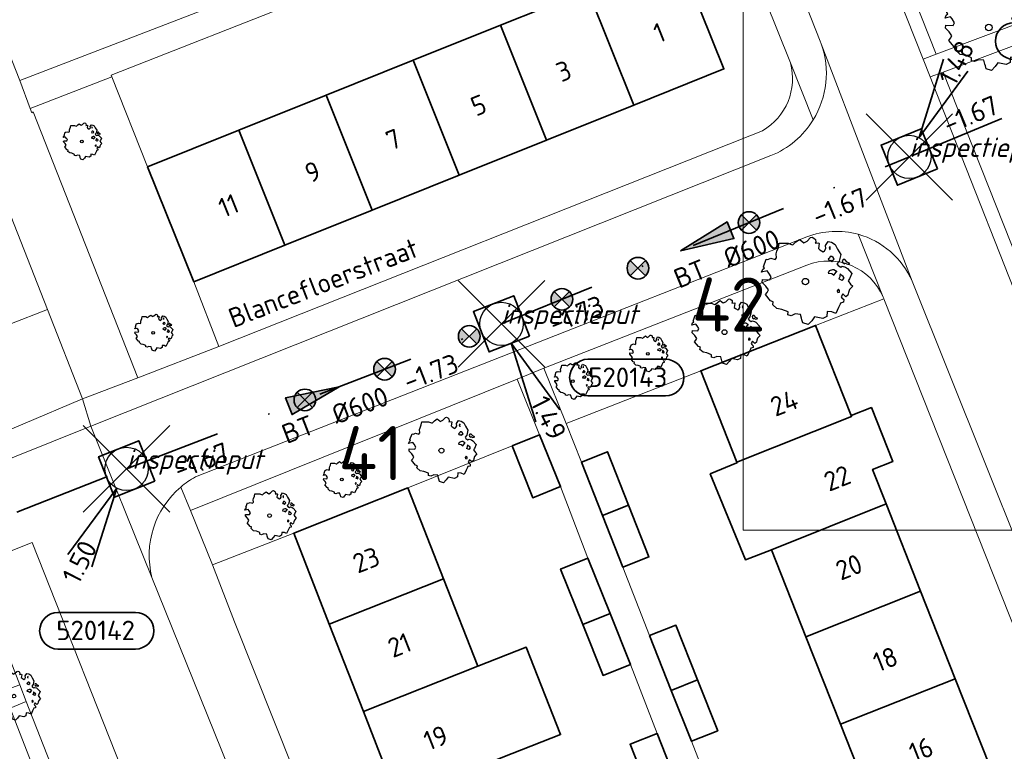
# Model space of a CAD drawing. Header units: metres. Extents: x 152391 to 157968, y 462336 to 467280.
# Tile 172 of 256: x 154638 to 154706, y 464529 to 464580. Entities that reach past the tile are written whole.
import ezdxf
from ezdxf.enums import TextEntityAlignment as Align

# ---------------------------------------------------------------- set-up
doc = ezdxf.new("R2010")
doc.units = ezdxf.units.M
doc.header["$LTSCALE"] = 0.75
doc.header["$PDMODE"] = 3
doc.header["$PDSIZE"] = 3
doc.linetypes.add('RI-VWA_BETON', pattern=[19, 9, -5, 0, -5])
doc.layers.get('0').update_dxf_attribs({"lineweight": 25})
doc.layers.get('defpoints').update_dxf_attribs({"lineweight": 25})
for name, color, linetype, lineweight in [('B-GV-GR-BOOM-S', 252, 'Continuous', 25), ('B-WE-GR-BEPLANTING_CULTUUR_HEESTERS-GV', 251, 'Continuous', 18), ('B-WE-GR-GROENVOORZIENING-GV', 251, 'Continuous', 18), ('B-WE-GR-HAAG-GV', 251, 'Continuous', 13), ('B-WE-OG-BEBOUWING-GV', 6, 'Continuous', 35), ('B-WE-OG-BEBOUWING-T18', 1, 'Continuous', 18), ('B-WE-OG-TERREIN_CULTUURSCHEIDING-GV', 251, 'Continuous', 18), ('B-WE-OG-TOPOGRAFIE-T18', 1, 'Continuous', 18), ('B-WE-VH-VERHARDING_BETONSTRAATSTEEN-GV', 251, 'Continuous', 18), ('B-WE-VH-VERHARDING_TEGEL-GV', 251, 'Continuous', 18), ('N-OI-RI-T50', 130, 'Continuous', 50), ('N-OI-RI-VWA_PUTNUMMER-S @ 0.75', 36, 'Continuous', 35), ('N-OI-RI-VWA_RIOOLPUT_INSPECTIEPUT-S', 36, 'Continuous', 35), ('N-OI-RI-VWA_STROOMRICHTING-S @ 0.75', 36, 'Continuous', 35), ('N-OI-RI-VWA_TRANSPORTLEIDING_BETON_600-G', 36, 'RI-VWA_BETON', 35)]:
    doc.layers.add(name, color=color, linetype=linetype, lineweight=lineweight)
doc.layers.add('inspectieput', color=7, linetype='Continuous', plot=False)
doc.layers.add('N-OI-RI-VRIJVERVAL_HULPSTUK-S', color=210, linetype='Continuous', lineweight=35, plot=False)
doc.layers.add('X-XX-AL-TEKENBLAD_HULPLIJN-G', color=7, linetype='Continuous', lineweight=18, plot=False)
doc.styles.add('NLCS-ISO', font='isocpeur.ttf')
doc.styles.add('NLCS-ISO-M750-T18', font='NLCS-ISO.ttf', dxfattribs={"height": 1.35})
doc.styles.add('NLCS-ISO-M750-T18_CURSIEF', font='NLCS-ISO.ttf', dxfattribs={"oblique": 15, "height": 1.35})
doc.styles.add('NLCS-ISO-M750-T50', font='NLCS-ISO.ttf', dxfattribs={"height": 3.75})

# ---------------------------------------------------------------- blocks, each defined once
blk = doc.blocks.new('*U85')
at = {"ltscale": 0.1}
blk.add_hatch(color=256, dxfattribs=at).paths.add_polyline_path([(-2.5, 0), (2.5, -0.833), (2.5, 0.833)])
at = {"ltscale": 0.1, "flags": 128}
blk.add_lwpolyline([(-2.5, 0), (2.5, -0.833), (2.5, 0.833)], close=True, dxfattribs=at)
at = {"ltscale": 0.1, "style": 'NLCS-ISO'}
for tag, p in [('BOBL', (-11.005, -3.24)), ('MAT', (-1, -3.74))]:
    blk.add_attdef(tag, text='', height=1.8, dxfattribs=at).set_placement(p, align=Align.BOTTOM_RIGHT)
for tag, p in [('BOBR', (10.059, -3.241)), ('DIA', (1, -3.74))]:
    blk.add_attdef(tag, text='', height=1.8, dxfattribs=at).set_placement(p, align=Align.BOTTOM_LEFT)
at = {"layer": 'defpoints', "ltscale": 0.1, "style": 'NLCS-ISO', "flags": 1}
blk.add_attdef('JVA', text='', height=1.8, dxfattribs=at).set_placement((0, -1), align=Align.TOP_CENTER)
blk = doc.blocks.new('B-SRI-PUT_VWA-SO')
at = {"flags": 128}
blk.add_lwpolyline([(-2, 2), (2, 2), (2, -2), (-2, -2)], close=True, dxfattribs=at)
at = {"lineweight": -3, "flags": 128}
blk.add_lwpolyline([(2, -2), (2, 2), (-2, 2), (-2, -2)], close=True, dxfattribs=at)
at = {"lineweight": -3}
blk.add_circle((0, 0), 2, dxfattribs=at)
blk = doc.blocks.new('*U197')
for q in [(-5.424, -7.899), (-3.196, -9.033)]:
    blk.add_line((-0.907, -1.782), q)
blk.add_lwpolyline([(-6.336, -16.63), (0.822, -16.63, 1), (0.822, -13.246), (-6.336, -13.246, 1)], format="xyb", close=True)
at = {"ltscale": 0.1, "style": 'NLCS-ISO'}
blk.add_attdef('PUTHGT', text='', height=1.8, rotation=63.01843, dxfattribs=at).set_placement((-5.405, -10.678), align=Align.MIDDLE_LEFT)
blk.add_attdef('PUTNR', text='', height=1.8, dxfattribs=at).set_placement((-2.86, -13.105), align=Align.MIDDLE_CENTER)
blk = doc.blocks.new('*U196')
for q in [(3.166, -9.044), (5.398, -7.917)]:
    blk.add_line((0.901, -1.785), q)
blk.add_lwpolyline([(15.139, -6.646), (7.981, -6.646, -1), (7.981, -3.262), (15.139, -3.262, -1)], format="xyb", close=True)
at = {"ltscale": 0.1, "style": 'NLCS-ISO'}
blk.add_attdef('PUTNR', text='', height=1.8, dxfattribs=at).set_placement((11.662, -3.122), align=Align.MIDDLE_CENTER)
blk.add_attdef('PUTHGT', text='', height=1.8, rotation=296.78994, dxfattribs=at).set_placement((3.422, -6.84), align=Align.MIDDLE_LEFT)
blk = doc.blocks.new('*U195')
for q in [(3.162, 9.045), (5.394, 7.919)]:
    blk.add_line((0.901, 1.786), q)
blk.add_lwpolyline([(16.81, 12.391), (9.652, 12.391, 1), (9.652, 9.007), (16.81, 9.007, 1)], format="xyb", close=True)
at = {"ltscale": 0.1, "style": 'NLCS-ISO'}
blk.add_attdef('PUTHGT', text='', height=1.8, rotation=63.23474, dxfattribs=at).set_placement((3.419, 6.841), align=Align.MIDDLE_LEFT)
blk.add_attdef('PUTNR', text='', height=1.8, dxfattribs=at).set_placement((13.333, 10.667), align=Align.MIDDLE_CENTER)
blk = doc.blocks.new('*U84')
at = {"ltscale": 0.1}
blk.add_hatch(color=256, dxfattribs=at).paths.add_polyline_path([(2.5, 0), (-2.5, -0.833), (-2.5, 0.833)])
at = {"ltscale": 0.1, "flags": 128}
blk.add_lwpolyline([(2.5, 0), (-2.5, -0.833), (-2.5, 0.833)], close=True, dxfattribs=at)
at = {"ltscale": 0.1, "style": 'NLCS-ISO'}
for tag, p in [('BOBL', (-9.218, -3.24)), ('MAT', (-1, -3.74))]:
    blk.add_attdef(tag, text='', height=1.8, dxfattribs=at).set_placement(p, align=Align.BOTTOM_RIGHT)
for tag, p in [('BOBR', (8.272, -3.242)), ('DIA', (1, -3.74))]:
    blk.add_attdef(tag, text='', height=1.8, dxfattribs=at).set_placement(p, align=Align.BOTTOM_LEFT)
at = {"layer": 'defpoints', "ltscale": 0.1, "style": 'NLCS-ISO', "flags": 1}
blk.add_attdef('JVA', text='', height=1.8, dxfattribs=at).set_placement((0, -1), align=Align.TOP_CENTER)
blk = doc.blocks.new('*U86')
at = {"ltscale": 0.1}
blk.add_hatch(color=256, dxfattribs=at).paths.add_polyline_path([(-2.5, 0), (2.5, -0.833), (2.5, 0.833)])
at = {"ltscale": 0.1, "flags": 128}
blk.add_lwpolyline([(-2.5, 0), (2.5, -0.833), (2.5, 0.833)], close=True, dxfattribs=at)
at = {"ltscale": 0.1, "style": 'NLCS-ISO'}
for tag, p in [('MAT', (-1, 0.5)), ('BOBL', (-23.993, 0))]:
    blk.add_attdef(tag, text='', height=1.8, dxfattribs=at).set_placement(p, align=Align.BOTTOM_RIGHT)
for tag, p in [('DIA', (1, 0.5)), ('BOBR', (23.047, -0.008))]:
    blk.add_attdef(tag, text='', height=1.8, dxfattribs=at).set_placement(p, align=Align.BOTTOM_LEFT)
at = {"layer": 'defpoints', "ltscale": 0.1, "style": 'NLCS-ISO', "flags": 1}
blk.add_attdef('JVA', text='', height=1.8, dxfattribs=at).set_placement((0, -1), align=Align.TOP_CENTER)
blk = doc.blocks.new('SRI-HULP')
h = blk.add_hatch(color=256)
h.dxf.hatch_style = 1
h.paths.add_polyline_path([(-0.707, 0.707, 0.198912), (-1, 0, 0.198912), (-0.707, -0.707), (0, 0)])
h = blk.add_hatch(color=256)
h.dxf.hatch_style = 1
h.paths.add_polyline_path([(1, 0, 0.198912), (0.707, 0.707), (0, 0), (0.707, -0.707, 0.198912)])
for p, q in [((-0.707, 0.707), (0.707, -0.707)), ((-0.707, -0.707), (0.707, 0.707))]:
    blk.add_line(p, q)
blk.add_circle((0, 0), 1)
blk = doc.blocks.new('ACMAP_ANN_TEMPLATE_type knoop')
at = {"layer": 'defpoints', "style": 'NLCS-ISO-M750-T18_CURSIEF', "oblique": 15}
blk.add_attdef('type_knoop', (0, 0), '', height=1.35, dxfattribs=at)
blk = doc.blocks.new('SGR-BOOM_21_30')
at = {"linetype": 'Continuous'}
for p, q in [((-1.051, 1.335), (-1.016, 1.499)), ((-1.016, 1.499), (-0.668, 1.499)), ((-0.668, 1.499), (-0.516, 1.433)), ((-0.516, 1.433), (-0.47, 1.45)), ((-0.47, 1.45), (-0.365, 1.548)), ((-0.365, 1.548), (-0.226, 1.647)), ((-0.226, 1.647), (-0.133, 1.581)), ((-0.133, 1.581), (-0.063, 1.515)), ((-0.063, 1.515), (0.065, 1.581)), ((0.065, 1.581), (0.205, 1.712)), ((0.205, 1.712), (0.263, 1.729)), ((0.263, 1.729), (0.333, 1.696)), ((0.333, 1.696), (0.391, 1.647)), ((0.402, 1.532), (0.379, 1.499)), ((0.379, 1.499), (0.53, 1.515)), ((0.391, 1.647), (0.402, 1.532)), ((0.542, 1.483), (0.507, 1.285)), ((0.53, 1.515), (0.542, 1.483)), ((0.786, 1.4), (0.891, 1.565)), ((0.798, 1.285), (0.786, 1.4)), ((0.891, 1.565), (1.019, 1.532)), ((0.972, 1.368), (0.926, 1.335)), ((0.961, 1.269), (0.972, 1.368)), ((1.019, 1.532), (1.158, 1.45)), ((1.158, 1.45), (1.251, 1.269)), ((-1.633, 0.579), (-1.528, 0.875)), ((-1.528, 0.875), (-1.458, 0.858)), ((-1.458, 0.858), (-1.342, 0.908)), ((-1.342, 0.908), (-1.179, 0.858)), ((-1.179, 0.858), (-1.121, 0.924)), ((-1.133, 1.088), (-1.109, 1.187)), ((-1.121, 0.924), (-1.133, 1.088)), ((-1.109, 1.187), (-1.051, 1.335)), ((0.507, 1.285), (0.565, 1.236)), ((0.565, 1.236), (0.693, 1.154)), ((0.693, 1.154), (0.751, 1.203)), ((0.751, 1.203), (0.798, 1.285)), ((0.937, 0.908), (0.891, 0.875)), ((0.891, 0.875), (0.926, 0.825)), ((0.926, 1.335), (0.949, 1.253)), ((0.926, 0.825), (0.984, 0.842)), ((0.972, 0.973), (0.937, 0.908)), ((0.949, 1.253), (0.961, 1.236)), ((1.03, 0.973), (0.972, 0.973)), ((0.984, 0.842), (1.03, 0.776)), ((1.077, 0.94), (1.03, 0.973)), ((1.03, 0.776), (1.077, 0.842)), ((1.124, 0.875), (1.077, 0.94)), ((1.077, 0.842), (1.124, 0.875)), ((1.321, 0.793), (1.228, 0.694)), ((1.228, 0.694), (1.275, 0.628)), ((1.251, 1.269), (1.379, 1.055)), ((1.379, 1.055), (1.321, 0.793)), ((1.472, 0.858), (1.438, 0.809)), ((1.438, 0.809), (1.461, 0.743)), ((1.461, 0.743), (1.531, 0.694)), ((1.542, 0.858), (1.472, 0.858)), ((1.531, 0.727), (1.635, 0.678)), ((1.531, 0.694), (1.542, 0.727)), ((1.624, 0.76), (1.542, 0.858)), ((1.728, 0.71), (1.624, 0.76)), ((1.635, 0.678), (1.728, 0.71)), ((-1.703, 0.365), (-1.656, 0.48)), ((-1.493, 0.415), (-1.703, 0.365)), ((-1.679, -0.029), (-1.668, 0.086)), ((-1.668, 0.086), (-1.389, 0.07)), ((-1.656, 0.48), (-1.598, 0.53)), ((-1.598, 0.53), (-1.633, 0.579)), ((-1.423, 0.333), (-1.493, 0.415)), ((-1.33, 0.185), (-1.423, 0.333)), ((-1.389, 0.07), (-1.33, 0.185)), ((0.926, 0.415), (0.891, 0.333)), ((0.891, 0.333), (1.03, 0.316)), ((1.054, 0.464), (0.926, 0.415)), ((1.03, 0.316), (1.112, 0.251)), ((1.112, 0.464), (1.054, 0.464)), ((1.217, 0.398), (1.112, 0.464)), ((1.112, 0.251), (1.205, 0.365)), ((1.205, 0.365), (1.24, 0.415)), ((1.275, 0.628), (1.379, 0.563)), ((1.344, 0.185), (1.31, 0.103)), ((1.434, 0.049), (1.31, 0.103)), ((1.356, 0.3), (1.344, 0.234)), ((1.344, 0.234), (1.344, 0.185)), ((1.426, 0.234), (1.356, 0.3)), ((1.379, 0.563), (1.438, 0.595)), ((1.472, 0.201), (1.426, 0.234)), ((1.434, 0.049), (1.507, 0.136)), ((1.438, 0.595), (1.565, 0.563)), ((1.507, 0.136), (1.472, 0.201)), ((1.565, 0.563), (1.635, 0.513)), ((1.635, 0.513), (1.81, 0.316)), ((1.717, 0.103), (1.67, 0.037)), ((1.67, 0.037), (1.763, -0.094)), ((1.81, 0.316), (1.717, 0.103)), ((-1.54, -0.177), (-1.679, -0.029)), ((-1.551, -0.505), (-1.493, -0.423)), ((-1.354, -0.752), (-1.551, -0.505)), ((-1.435, -0.324), (-1.54, -0.177)), ((-1.493, -0.423), (-1.435, -0.324)), ((1.286, -0.292), (1.24, -0.357)), ((1.24, -0.357), (1.251, -0.423)), ((1.263, -0.423), (1.333, -0.407)), ((1.333, -0.341), (1.286, -0.292)), ((1.333, -0.407), (1.333, -0.341)), ((1.461, -0.472), (1.391, -0.587)), ((1.391, -0.587), (1.426, -0.637)), ((1.426, -0.637), (1.496, -0.702)), ((1.577, -0.587), (1.461, -0.472)), ((1.658, -0.522), (1.577, -0.587)), ((1.682, -0.423), (1.658, -0.522)), ((1.717, -0.308), (1.682, -0.423)), ((1.845, -0.177), (1.717, -0.308)), ((1.763, -0.094), (1.845, -0.177)), ((-1.249, -0.784), (-1.354, -0.752)), ((-1.272, -0.899), (-1.249, -0.784)), ((-1.109, -1.047), (-1.272, -0.899)), ((-0.912, -1.08), (-1.109, -1.047)), ((-0.668, -1.179), (-0.912, -1.08)), ((-0.679, -1.294), (-0.668, -1.179)), ((-0.551, -1.326), (-0.679, -1.294)), ((-0.4, -1.261), (-0.551, -1.326)), ((-0.191, -1.277), (-0.4, -1.261)), ((-0.156, -1.425), (-0.191, -1.277)), ((0.833, -1.359), (0.682, -1.441)), ((0.844, -1.162), (0.833, -1.359)), ((1.03, -1.179), (0.844, -1.162)), ((1.182, -1.244), (1.03, -1.179)), ((1.286, -1.014), (1.182, -1.244)), ((1.356, -0.883), (1.286, -1.014)), ((1.368, -0.834), (1.356, -0.883)), ((1.484, -0.801), (1.368, -0.834)), ((1.496, -0.702), (1.484, -0.801)), ((-0.133, -1.491), (-0.156, -1.425)), ((-0.098, -1.606), (-0.133, -1.491)), ((0.112, -1.671), (-0.098, -1.606)), ((0.251, -1.524), (0.112, -1.671)), ((0.356, -1.376), (0.251, -1.524)), ((0.682, -1.441), (0.356, -1.376))]:
    blk.add_line(p, q, dxfattribs=at)
blk.add_circle((0, 0), 0.126, dxfattribs=at)
blk = doc.blocks.new('SGR-BOOM_31_50')
at = {"linetype": 'Continuous'}
for p, q in [((-0.626, 1.933), (-0.487, 2.064)), ((-0.487, 2.064), (-0.301, 2.196)), ((-0.301, 2.196), (-0.177, 2.108)), ((-0.177, 2.108), (-0.084, 2.02)), ((-0.084, 2.02), (0.087, 2.108)), ((0.087, 2.108), (0.273, 2.283)), ((0.273, 2.283), (0.351, 2.305)), ((0.351, 2.305), (0.444, 2.261)), ((0.444, 2.261), (0.521, 2.196)), ((0.521, 2.196), (0.537, 2.042)), ((1.048, 1.867), (1.188, 2.086)), ((1.188, 2.086), (1.358, 2.042)), ((-1.51, 1.451), (-1.479, 1.582)), ((-1.495, 1.232), (-1.51, 1.451)), ((-1.479, 1.582), (-1.402, 1.78)), ((-1.402, 1.78), (-1.355, 1.999)), ((-1.355, 1.999), (-0.89, 1.999)), ((-0.89, 1.999), (-0.688, 1.911)), ((-0.688, 1.911), (-0.626, 1.933)), ((0.537, 2.042), (0.506, 1.999)), ((0.506, 1.999), (0.707, 2.02)), ((0.723, 1.977), (0.676, 1.714)), ((0.676, 1.714), (0.754, 1.648)), ((0.707, 2.02), (0.723, 1.977)), ((0.754, 1.648), (0.924, 1.539)), ((0.924, 1.539), (1.002, 1.604)), ((1.002, 1.604), (1.064, 1.714)), ((1.064, 1.714), (1.048, 1.867)), ((1.296, 1.823), (1.234, 1.78)), ((1.234, 1.78), (1.265, 1.67)), ((1.265, 1.67), (1.281, 1.648)), ((1.281, 1.692), (1.296, 1.823)), ((1.358, 2.042), (1.545, 1.933)), ((1.545, 1.933), (1.669, 1.692)), ((1.669, 1.692), (1.839, 1.407)), ((1.839, 1.407), (1.762, 1.057)), ((-2.208, 0.641), (-2.131, 0.706)), ((-2.177, 0.772), (-2.038, 1.166)), ((-2.131, 0.706), (-2.177, 0.772)), ((-2.038, 1.166), (-1.944, 1.144)), ((-1.944, 1.144), (-1.789, 1.21)), ((-1.789, 1.21), (-1.572, 1.144)), ((-1.572, 1.144), (-1.495, 1.232)), ((1.25, 1.21), (1.188, 1.166)), ((1.188, 1.166), (1.234, 1.101)), ((1.234, 1.101), (1.312, 1.122)), ((1.296, 1.298), (1.25, 1.21)), ((1.374, 1.298), (1.296, 1.298)), ((1.312, 1.122), (1.374, 1.035)), ((1.436, 1.254), (1.374, 1.298)), ((1.374, 1.035), (1.436, 1.122)), ((1.498, 1.166), (1.436, 1.254)), ((1.436, 1.122), (1.498, 1.166)), ((1.762, 1.057), (1.638, 0.925)), ((1.638, 0.925), (1.7, 0.838)), ((1.7, 0.838), (1.839, 0.75)), ((1.839, 0.75), (1.917, 0.794)), ((1.963, 1.144), (1.917, 1.079)), ((1.917, 1.079), (1.948, 0.991)), ((1.917, 0.794), (2.087, 0.75)), ((1.948, 0.991), (2.041, 0.925)), ((2.056, 1.144), (1.963, 1.144)), ((2.041, 0.969), (2.18, 0.903)), ((2.041, 0.925), (2.056, 0.969)), ((2.165, 1.013), (2.056, 1.144)), ((2.087, 0.75), (2.18, 0.684)), ((2.304, 0.947), (2.165, 1.013)), ((2.18, 0.903), (2.304, 0.947)), ((2.18, 0.684), (2.413, 0.422)), ((-2.27, 0.487), (-2.208, 0.641)), ((-1.991, 0.553), (-2.27, 0.487)), ((-2.239, -0.038), (-2.224, 0.115)), ((-2.224, 0.115), (-1.851, 0.093)), ((-1.898, 0.444), (-1.991, 0.553)), ((-1.774, 0.246), (-1.898, 0.444)), ((-1.851, 0.093), (-1.774, 0.246)), ((1.234, 0.553), (1.188, 0.444)), ((1.188, 0.444), (1.374, 0.422)), ((1.405, 0.619), (1.234, 0.553)), ((1.374, 0.422), (1.483, 0.334)), ((1.483, 0.619), (1.405, 0.619)), ((1.622, 0.531), (1.483, 0.619)), ((1.483, 0.334), (1.607, 0.487)), ((1.607, 0.487), (1.653, 0.553)), ((1.793, 0.246), (1.746, 0.137)), ((1.911, 0.065), (1.746, 0.137)), ((1.808, 0.4), (1.793, 0.312)), ((1.793, 0.312), (1.793, 0.246)), ((1.901, 0.312), (1.808, 0.4)), ((1.963, 0.268), (1.901, 0.312)), ((1.911, 0.065), (2.01, 0.181)), ((2.01, 0.181), (1.963, 0.268)), ((2.289, 0.137), (2.227, 0.049)), ((2.227, 0.049), (2.351, -0.126)), ((2.413, 0.422), (2.289, 0.137)), ((-2.053, -0.235), (-2.239, -0.038)), ((-2.069, -0.673), (-1.991, -0.564)), ((-1.805, -1.002), (-2.069, -0.673)), ((-1.913, -0.433), (-2.053, -0.235)), ((-1.991, -0.564), (-1.913, -0.433)), ((1.715, -0.389), (1.653, -0.476)), ((1.653, -0.476), (1.669, -0.564)), ((1.684, -0.564), (1.777, -0.542)), ((1.777, -0.454), (1.715, -0.389)), ((1.777, -0.542), (1.777, -0.454)), ((1.948, -0.63), (1.855, -0.783)), ((2.103, -0.783), (1.948, -0.63)), ((2.242, -0.564), (2.211, -0.695)), ((2.289, -0.411), (2.242, -0.564)), ((2.459, -0.235), (2.289, -0.411)), ((2.351, -0.126), (2.459, -0.235)), ((-1.665, -1.046), (-1.805, -1.002)), ((-1.696, -1.199), (-1.665, -1.046)), ((-1.479, -1.396), (-1.696, -1.199)), ((1.715, -1.352), (1.576, -1.659)), ((1.808, -1.177), (1.715, -1.352)), ((1.824, -1.112), (1.808, -1.177)), ((1.979, -1.068), (1.824, -1.112)), ((1.855, -0.783), (1.901, -0.849)), ((1.901, -0.849), (1.994, -0.936)), ((1.994, -0.936), (1.979, -1.068)), ((2.211, -0.695), (2.103, -0.783)), ((-1.216, -1.44), (-1.479, -1.396)), ((-0.89, -1.571), (-1.216, -1.44)), ((-0.906, -1.725), (-0.89, -1.571)), ((-0.735, -1.769), (-0.906, -1.725)), ((-0.533, -1.681), (-0.735, -1.769)), ((-0.254, -1.703), (-0.533, -1.681)), ((-0.208, -1.9), (-0.254, -1.703)), ((-0.177, -1.988), (-0.208, -1.9)), ((-0.13, -2.141), (-0.177, -1.988)), ((0.335, -2.031), (0.149, -2.229)), ((0.475, -1.834), (0.335, -2.031)), ((0.909, -1.922), (0.475, -1.834)), ((1.11, -1.812), (0.909, -1.922)), ((1.126, -1.55), (1.11, -1.812)), ((1.374, -1.571), (1.126, -1.55)), ((1.576, -1.659), (1.374, -1.571)), ((0.149, -2.229), (-0.13, -2.141))]:
    blk.add_line(p, q, dxfattribs=at)
blk.add_circle((0, 0), 0.169, dxfattribs=at)
blk = doc.blocks.new('SGR-BOOM_50_100')
at = {"linetype": 'Continuous'}
for p, q in [((-0.835, 2.577), (-0.649, 2.752)), ((-0.649, 2.752), (-0.401, 2.928)), ((-0.401, 2.928), (-0.236, 2.811)), ((-0.236, 2.811), (-0.112, 2.694)), ((-0.112, 2.694), (0.116, 2.811)), ((0.116, 2.811), (0.364, 3.044)), ((0.364, 3.044), (0.467, 3.074)), ((0.467, 3.074), (0.591, 3.015)), ((0.591, 3.015), (0.695, 2.928)), ((0.695, 2.928), (0.715, 2.723)), ((1.398, 2.49), (1.584, 2.782)), ((1.584, 2.782), (1.811, 2.723)), ((-2.014, 1.935), (-1.972, 2.11)), ((-1.972, 2.11), (-1.869, 2.373)), ((-1.869, 2.373), (-1.807, 2.665)), ((-1.807, 2.665), (-1.187, 2.665)), ((-1.187, 2.665), (-0.918, 2.548)), ((-0.918, 2.548), (-0.835, 2.577)), ((0.715, 2.723), (0.674, 2.665)), ((0.674, 2.665), (0.943, 2.694)), ((0.964, 2.636), (0.902, 2.285)), ((0.902, 2.285), (1.005, 2.198)), ((0.943, 2.694), (0.964, 2.636)), ((1.005, 2.198), (1.232, 2.052)), ((1.232, 2.052), (1.336, 2.139)), ((1.336, 2.139), (1.418, 2.285)), ((1.418, 2.285), (1.398, 2.49)), ((1.729, 2.431), (1.646, 2.373)), ((1.646, 2.373), (1.687, 2.227)), ((1.687, 2.227), (1.708, 2.198)), ((1.708, 2.256), (1.729, 2.431)), ((1.811, 2.723), (2.059, 2.577)), ((2.059, 2.577), (2.225, 2.256)), ((2.225, 2.256), (2.452, 1.876)), ((-2.903, 1.029), (-2.717, 1.555)), ((-2.717, 1.555), (-2.593, 1.526)), ((-2.593, 1.526), (-2.386, 1.613)), ((-2.386, 1.613), (-2.096, 1.526)), ((-2.096, 1.526), (-1.993, 1.643)), ((-1.993, 1.643), (-2.014, 1.935)), ((1.667, 1.613), (1.584, 1.555)), ((1.584, 1.555), (1.646, 1.467)), ((1.646, 1.467), (1.749, 1.497)), ((1.729, 1.73), (1.667, 1.613)), ((1.832, 1.73), (1.729, 1.73)), ((1.749, 1.497), (1.832, 1.38)), ((1.915, 1.672), (1.832, 1.73)), ((1.832, 1.38), (1.915, 1.497)), ((1.997, 1.555), (1.915, 1.672)), ((1.915, 1.497), (1.997, 1.555)), ((2.349, 1.409), (2.183, 1.234)), ((2.452, 1.876), (2.349, 1.409)), ((2.618, 1.526), (2.556, 1.438)), ((2.556, 1.438), (2.597, 1.321)), ((2.742, 1.526), (2.618, 1.526)), ((2.886, 1.351), (2.742, 1.526)), ((-3.027, 0.65), (-2.944, 0.854)), ((-2.655, 0.737), (-3.027, 0.65)), ((-2.944, 0.854), (-2.841, 0.942)), ((-2.841, 0.942), (-2.903, 1.029)), ((-2.531, 0.591), (-2.655, 0.737)), ((1.646, 0.737), (1.584, 0.591)), ((1.873, 0.825), (1.646, 0.737)), ((1.977, 0.825), (1.873, 0.825)), ((2.163, 0.708), (1.977, 0.825)), ((2.142, 0.65), (2.204, 0.737)), ((2.183, 1.234), (2.266, 1.117)), ((2.266, 1.117), (2.452, 1)), ((2.452, 1), (2.556, 1.059)), ((2.556, 1.059), (2.783, 1)), ((2.597, 1.321), (2.721, 1.234)), ((2.721, 1.292), (2.907, 1.205)), ((2.721, 1.234), (2.742, 1.292)), ((2.783, 1), (2.907, 0.913)), ((3.072, 1.263), (2.886, 1.351)), ((2.907, 1.205), (3.072, 1.263)), ((2.907, 0.913), (3.217, 0.562)), ((-2.985, -0.051), (-2.965, 0.153)), ((-2.965, 0.153), (-2.469, 0.124)), ((-2.365, 0.329), (-2.531, 0.591)), ((-2.469, 0.124), (-2.365, 0.329)), ((1.584, 0.591), (1.832, 0.562)), ((1.832, 0.562), (1.977, 0.445)), ((1.977, 0.445), (2.142, 0.65)), ((2.39, 0.329), (2.328, 0.183)), ((2.549, 0.087), (2.328, 0.183)), ((2.411, 0.533), (2.39, 0.416)), ((2.39, 0.416), (2.39, 0.329)), ((2.535, 0.416), (2.411, 0.533)), ((2.618, 0.358), (2.535, 0.416)), ((2.549, 0.087), (2.68, 0.241)), ((2.68, 0.241), (2.618, 0.358)), ((3.052, 0.183), (2.969, 0.066)), ((2.969, 0.066), (3.135, -0.168)), ((3.217, 0.562), (3.052, 0.183)), ((-2.737, -0.314), (-2.985, -0.051)), ((-2.551, -0.577), (-2.737, -0.314)), ((-2.655, -0.752), (-2.551, -0.577)), ((2.287, -0.518), (2.204, -0.635)), ((2.204, -0.635), (2.225, -0.752)), ((2.37, -0.606), (2.287, -0.518)), ((2.37, -0.723), (2.37, -0.606)), ((3.052, -0.548), (2.99, -0.752)), ((3.279, -0.314), (3.052, -0.548)), ((3.135, -0.168), (3.279, -0.314)), ((-2.758, -0.898), (-2.655, -0.752)), ((-2.407, -1.336), (-2.758, -0.898)), ((-2.22, -1.394), (-2.407, -1.336)), ((2.245, -0.752), (2.37, -0.723)), ((2.597, -0.84), (2.473, -1.044)), ((2.473, -1.044), (2.535, -1.132)), ((2.535, -1.132), (2.659, -1.248)), ((2.804, -1.044), (2.597, -0.84)), ((2.659, -1.248), (2.638, -1.424)), ((2.948, -0.927), (2.804, -1.044)), ((2.99, -0.752), (2.948, -0.927)), ((-2.262, -1.599), (-2.22, -1.394)), ((-1.972, -1.862), (-2.262, -1.599)), ((-1.621, -1.92), (-1.972, -1.862)), ((-1.187, -2.095), (-1.621, -1.92)), ((2.287, -1.803), (2.101, -2.212)), ((2.411, -1.57), (2.287, -1.803)), ((2.432, -1.482), (2.411, -1.57)), ((2.638, -1.424), (2.432, -1.482)), ((-1.207, -2.3), (-1.187, -2.095)), ((-0.98, -2.358), (-1.207, -2.3)), ((-0.711, -2.241), (-0.98, -2.358)), ((-0.339, -2.271), (-0.711, -2.241)), ((-0.277, -2.533), (-0.339, -2.271)), ((-0.236, -2.65), (-0.277, -2.533)), ((-0.174, -2.855), (-0.236, -2.65)), ((0.447, -2.709), (0.199, -2.971)), ((0.633, -2.446), (0.447, -2.709)), ((1.212, -2.563), (0.633, -2.446)), ((1.48, -2.417), (1.212, -2.563)), ((1.501, -2.066), (1.48, -2.417)), ((1.832, -2.095), (1.501, -2.066)), ((2.101, -2.212), (1.832, -2.095)), ((0.199, -2.971), (-0.174, -2.855))]:
    blk.add_line(p, q, dxfattribs=at)
blk.add_circle((0, 0), 0.225, dxfattribs=at)
blk = doc.blocks.new('SGR-BOOM_0_20')
at = {"linetype": 'Continuous'}
for p, q in [((-0.884, 0.644), (-0.841, 0.693)), ((-0.85, 0.816), (-0.832, 0.89)), ((-0.841, 0.693), (-0.85, 0.816)), ((-0.832, 0.89), (-0.788, 1.001)), ((-0.788, 1.001), (-0.762, 1.124)), ((-0.762, 1.124), (-0.501, 1.124)), ((-0.501, 1.124), (-0.387, 1.075)), ((-0.387, 1.075), (-0.352, 1.087)), ((-0.352, 1.087), (-0.274, 1.161)), ((-0.274, 1.161), (-0.169, 1.235)), ((-0.169, 1.235), (-0.099, 1.186)), ((-0.099, 1.186), (-0.047, 1.137)), ((-0.047, 1.137), (0.049, 1.186)), ((0.049, 1.186), (0.154, 1.284)), ((0.154, 1.284), (0.197, 1.297)), ((0.197, 1.297), (0.25, 1.272)), ((0.25, 1.272), (0.293, 1.235)), ((0.302, 1.149), (0.284, 1.124)), ((0.284, 1.124), (0.398, 1.137)), ((0.293, 1.235), (0.302, 1.149)), ((0.407, 1.112), (0.38, 0.964)), ((0.38, 0.964), (0.424, 0.927)), ((0.398, 1.137), (0.407, 1.112)), ((0.424, 0.927), (0.52, 0.865)), ((0.52, 0.865), (0.564, 0.902)), ((0.564, 0.902), (0.598, 0.964)), ((0.59, 1.05), (0.668, 1.173)), ((0.598, 0.964), (0.59, 1.05)), ((0.668, 1.173), (0.764, 1.149)), ((0.729, 1.026), (0.694, 1.001)), ((0.694, 1.001), (0.712, 0.939)), ((0.729, 0.73), (0.703, 0.681)), ((0.712, 0.939), (0.721, 0.927)), ((0.721, 0.952), (0.729, 1.026)), ((0.773, 0.73), (0.729, 0.73)), ((0.764, 1.149), (0.869, 1.087)), ((0.808, 0.705), (0.773, 0.73)), ((0.843, 0.656), (0.808, 0.705)), ((0.869, 1.087), (0.939, 0.952)), ((0.939, 0.952), (1.035, 0.792)), ((1.035, 0.792), (0.991, 0.594)), ((-1.277, 0.274), (-1.242, 0.36)), ((-1.12, 0.311), (-1.277, 0.274)), ((-1.259, -0.022), (-1.251, 0.065)), ((-1.251, 0.065), (-1.041, 0.052)), ((-1.242, 0.36), (-1.198, 0.397)), ((-1.225, 0.434), (-1.146, 0.656)), ((-1.198, 0.397), (-1.225, 0.434)), ((-1.146, 0.656), (-1.094, 0.644)), ((-1.068, 0.249), (-1.12, 0.311)), ((-1.094, 0.644), (-1.007, 0.681)), ((-0.998, 0.139), (-1.068, 0.249)), ((-1.041, 0.052), (-0.998, 0.139)), ((-1.007, 0.681), (-0.884, 0.644)), ((0.703, 0.681), (0.668, 0.656)), ((0.668, 0.656), (0.694, 0.619)), ((0.694, 0.311), (0.668, 0.249)), ((0.668, 0.249), (0.773, 0.237)), ((0.694, 0.619), (0.738, 0.631)), ((0.79, 0.348), (0.694, 0.311)), ((0.738, 0.631), (0.773, 0.582)), ((0.773, 0.582), (0.808, 0.631)), ((0.773, 0.237), (0.834, 0.188)), ((0.834, 0.348), (0.79, 0.348)), ((0.808, 0.631), (0.843, 0.656)), ((0.912, 0.299), (0.834, 0.348)), ((0.834, 0.188), (0.904, 0.274)), ((0.904, 0.274), (0.93, 0.311)), ((0.991, 0.594), (0.921, 0.521)), ((0.921, 0.521), (0.956, 0.471)), ((0.956, 0.471), (1.035, 0.422)), ((1.008, 0.139), (0.982, 0.077)), ((1.075, 0.037), (0.982, 0.077)), ((1.017, 0.225), (1.008, 0.176)), ((1.008, 0.176), (1.008, 0.139)), ((1.069, 0.176), (1.017, 0.225)), ((1.035, 0.422), (1.078, 0.447)), ((1.104, 0.151), (1.069, 0.176)), ((1.075, 0.037), (1.13, 0.102)), ((1.104, 0.644), (1.078, 0.607)), ((1.078, 0.607), (1.096, 0.557)), ((1.078, 0.447), (1.174, 0.422)), ((1.096, 0.557), (1.148, 0.521)), ((1.157, 0.644), (1.104, 0.644)), ((1.13, 0.102), (1.104, 0.151)), ((1.148, 0.545), (1.226, 0.508)), ((1.148, 0.521), (1.157, 0.545)), ((1.218, 0.57), (1.157, 0.644)), ((1.174, 0.422), (1.226, 0.385)), ((1.296, 0.533), (1.218, 0.57)), ((1.226, 0.508), (1.296, 0.533)), ((1.226, 0.385), (1.357, 0.237)), ((1.287, 0.077), (1.253, 0.028)), ((1.253, 0.028), (1.322, -0.071)), ((1.357, 0.237), (1.287, 0.077)), ((-1.155, -0.132), (-1.259, -0.022)), ((-1.164, -0.379), (-1.12, -0.317)), ((-1.015, -0.564), (-1.164, -0.379)), ((-1.076, -0.243), (-1.155, -0.132)), ((-1.12, -0.317), (-1.076, -0.243)), ((-0.937, -0.588), (-1.015, -0.564)), ((-0.954, -0.675), (-0.937, -0.588)), ((-0.832, -0.785), (-0.954, -0.675)), ((0.965, -0.219), (0.93, -0.268)), ((0.93, -0.268), (0.939, -0.317)), ((0.947, -0.317), (1, -0.305)), ((1, -0.256), (0.965, -0.219)), ((1.017, -0.662), (0.965, -0.761)), ((1, -0.305), (1, -0.256)), ((1.026, -0.625), (1.017, -0.662)), ((1.113, -0.601), (1.026, -0.625)), ((1.096, -0.354), (1.043, -0.44)), ((1.043, -0.44), (1.069, -0.477)), ((1.069, -0.477), (1.122, -0.527)), ((1.183, -0.44), (1.096, -0.354)), ((1.122, -0.527), (1.113, -0.601)), ((1.244, -0.391), (1.183, -0.44)), ((1.261, -0.317), (1.244, -0.391)), ((1.287, -0.231), (1.261, -0.317)), ((1.383, -0.132), (1.287, -0.231)), ((1.322, -0.071), (1.383, -0.132)), ((-0.684, -0.81), (-0.832, -0.785)), ((-0.501, -0.884), (-0.684, -0.81)), ((-0.509, -0.97), (-0.501, -0.884)), ((-0.413, -0.995), (-0.509, -0.97)), ((-0.3, -0.946), (-0.413, -0.995)), ((-0.143, -0.958), (-0.3, -0.946)), ((-0.117, -1.069), (-0.143, -0.958)), ((-0.099, -1.118), (-0.117, -1.069)), ((-0.073, -1.204), (-0.099, -1.118)), ((0.084, -1.254), (-0.073, -1.204)), ((0.188, -1.143), (0.084, -1.254)), ((0.267, -1.032), (0.188, -1.143)), ((0.511, -1.081), (0.267, -1.032)), ((0.625, -1.019), (0.511, -1.081)), ((0.633, -0.872), (0.625, -1.019)), ((0.773, -0.884), (0.633, -0.872)), ((0.886, -0.933), (0.773, -0.884)), ((0.965, -0.761), (0.886, -0.933))]:
    blk.add_line(p, q, dxfattribs=at)
blk.add_circle((0, 0), 0.0948, dxfattribs=at)

msp = doc.modelspace()

# ---------------------------------------------------------------- linework, layer by layer
at = {"layer": 'B-WE-GR-BEPLANTING_CULTUUR_HEESTERS-GV'}
for points in [[(154644.677, 464575.791), (154639.025, 464573.581), (154639.129, 464573.294), (154639.22, 464573.351), (154646.482, 464554.945), (154652.084, 464557.103), (154650.351, 464561.586), (154647.156, 464569.543)], [(154674.298, 464551), (154672.747, 464554.856), (154650.114, 464545.757), (154651.657, 464541.991), (154657.273, 464544.177), (154665.167, 464547.311), (154672.403, 464550.239)]]:
    msp.add_lwpolyline(points, close=True, dxfattribs=at)
for points in [[(154692.796, 464562.742), (154674.595, 464555.599), (154676.135, 464551.766), (154685.455, 464555.427)], [(154685.455, 464555.427), (154693.413, 464558.572), (154698.139, 464560.404), (154698.126, 464560.434), (154698.088, 464560.528)]]:
    msp.add_lwpolyline(points, dxfattribs=at)
msp.add_lwpolyline([(154698.088, 464560.528, 0.405852), (154692.796, 464562.742)], format="xyb", dxfattribs=at)
at = {"layer": 'B-WE-GR-GROENVOORZIENING-GV'}
for points in [[(154685.972, 464614.553), (154686.07, 464614.305), (154700.847, 464577.001), (154701.752, 464577.342), (154685.81, 464617.599)], [(154709.592, 464557.594), (154702.24, 464576.109), (154701.334, 464575.77), (154702.812, 464572.029), (154707.832, 464559.324)]]:
    msp.add_lwpolyline(points, dxfattribs=at)
msp.add_lwpolyline([(154637.163, 464533.256), (154637.629, 464532.064), (154638.754, 464532.516), (154638.296, 464533.688)], close=True, dxfattribs=at)
at = {"layer": 'B-WE-GR-HAAG-GV'}
for points in [[(154700.847, 464577.001), (154701.752, 464577.342), (154685.81, 464617.599)], [(154685.972, 464614.553), (154686.07, 464614.305), (154700.847, 464577.001)], [(154709.592, 464557.594), (154702.24, 464576.109), (154701.334, 464575.77)], [(154701.334, 464575.77), (154702.812, 464572.029), (154707.832, 464559.324)]]:
    msp.add_lwpolyline(points, dxfattribs=at)
at = {"layer": 'B-WE-OG-BEBOUWING-GV'}
for points in [[(154677.627, 464581.78), (154680.822, 464573.823), (154687.061, 464576.328), (154683.865, 464584.285)], [(154680.822, 464573.823), (154677.627, 464581.78), (154671.58, 464579.351), (154674.769, 464571.392)], [(154665.539, 464576.925), (154668.724, 464568.964), (154674.769, 464571.392), (154671.58, 464579.351)], [(154659.513, 464574.505), (154662.699, 464566.545), (154668.724, 464568.964), (154665.539, 464576.925)], [(154662.699, 464566.545), (154659.513, 464574.505), (154653.468, 464572.078), (154656.645, 464564.114)], [(154656.645, 464564.114), (154653.468, 464572.078), (154647.156, 464569.543), (154650.351, 464561.586)], [(154687.955, 464549.105), (154695.902, 464552.269), (154695.877, 464552.331), (154693.413, 464558.572), (154685.455, 464555.427)], [(154695.877, 464552.331), (154695.902, 464552.269), (154687.955, 464549.105), (154687.964, 464549.047), (154686.114, 464548.286), (154688.545, 464542.34), (154690.353, 464543.039), (154698.295, 464546.208), (154697.354, 464548.592), (154698.749, 464549.143), (154697.272, 464552.882)], [(154672.403, 464550.239), (154673.823, 464546.631), (154675.745, 464547.404), (154674.298, 464551)], [(154678.658, 464545.405), (154680.461, 464546.122), (154679.01, 464549.816), (154677.204, 464549.107)], [(154659.737, 464537.874), (154667.64, 464541.019), (154665.167, 464547.311), (154657.273, 464544.177)], [(154692.74, 464537.002), (154700.684, 464540.157), (154698.295, 464546.208), (154690.353, 464543.039)], [(154680.06, 464541.834), (154681.866, 464542.543), (154680.461, 464546.122), (154678.658, 464545.405)], [(154677.647, 464542.453), (154675.747, 464541.693), (154677.282, 464537.857), (154679.183, 464538.613)], [(154670.018, 464534.97), (154667.64, 464541.019), (154659.737, 464537.874), (154662.101, 464531.824)], [(154692.74, 464537.002), (154695.134, 464530.948), (154703.074, 464534.106), (154700.684, 464540.157)], [(154677.282, 464537.857), (154678.694, 464534.329), (154680.593, 464535.089), (154679.183, 464538.613)], [(154685.239, 464534.024), (154683.741, 464537.809), (154681.912, 464537.085), (154683.411, 464533.298)], [(154664.466, 464525.774), (154672.395, 464528.923), (154675.748, 464530.241), (154673.371, 464536.288), (154670.018, 464534.97), (154662.101, 464531.824)], [(154685.239, 464534.024), (154683.411, 464533.298), (154684.806, 464529.772), (154686.636, 464530.496)], [(154703.074, 464534.106), (154695.134, 464530.948), (154697.528, 464524.894), (154705.463, 464528.054)], [(154682.079, 464525.755), (154683.944, 464526.497), (154682.432, 464530.306), (154680.567, 464529.566)]]:
    msp.add_lwpolyline(points, close=True, dxfattribs=at)
at = {"layer": 'B-WE-OG-TERREIN_CULTUURSCHEIDING-GV'}
for points in [[(154685.81, 464617.599), (154701.752, 464577.342), (154708.271, 464579.799), (154691.802, 464622.307), (154689.199, 464621.262)], [(154711.742, 464557.59), (154716.2, 464559.333), (154708.757, 464578.544), (154702.24, 464576.109)], [(154702.24, 464576.109), (154709.592, 464557.594)]]:
    msp.add_lwpolyline(points, dxfattribs=at)
at = {"layer": 'B-WE-VH-VERHARDING_BETONSTRAATSTEEN-GV'}
for points in [[(154736.763, 464486.432), (154734.09, 464492.934), (154733.81, 464493.63), (154731.213, 464500), (154730.23, 464502.41), (154726.154, 464512.949), (154711.322, 464550.489), (154711.264, 464550.636), (154707.832, 464559.324), (154702.812, 464572.029), (154701.334, 464575.77), (154700.847, 464577.001), (154686.07, 464614.305), (154685.972, 464614.553), (154680.155, 464629.247), (154665.287, 464666.809), (154664.009, 464670.039), (154663.575, 464671.134), (154634.66, 464743.95)], [(154628.98, 464741.96), (154656.427, 464672.851), (154656.452, 464672.776), (154659.683, 464664.596), (154662.939, 464656.346), (154668.771, 464641.795), (154677.132, 464620.328), (154693.736, 464578.243), (154693.8, 464578.056), (154696.967, 464569.796), (154700.092, 464561.625), (154700.135, 464561.523), (154712.639, 464530.347), (154724.55, 464500.22), (154724.638, 464500), (154726.16, 464496.19)], [(154696.967, 464569.796), (154693.8, 464578.056)], [(154690.314, 464570.328), (154643.234, 464551.58), (154647.455, 464541.113)], [(154700.092, 464561.625), (154696.967, 464569.796)], [(154650.459, 464548.077), (154692.791, 464564.7)], [(154654.664, 464523.214), (154647.456, 464541.107), (154647.455, 464541.113), (154643.234, 464551.58), (154635.204, 464548.382)]]:
    msp.add_lwpolyline(points, dxfattribs=at)
for points in [[(154693.8, 464578.056, -0.227637), (154693.243, 464572.798)], [(154693.243, 464572.798, -0.160574), (154690.314, 464570.328)], [(154692.791, 464564.7, -0.160034), (154696.359, 464564.875)], [(154696.359, 464564.875, -0.227829), (154700.092, 464561.625)], [(154649.453, 464547.377, -0.049333), (154650.459, 464548.077)], [(154647.455, 464541.113, -0.28764), (154649.453, 464547.377)]]:
    msp.add_lwpolyline(points, format="xyb", dxfattribs=at)
for points in [[(154642.009, 464524.191), (154640.884, 464523.738), (154636.856, 464522.116), (154629.814, 464539.794), (154633.955, 464541.463), (154634.474, 464541.672), (154635.08, 464541.915), (154639.15, 464543.547), (154646.163, 464525.863)], [(154642.009, 464524.191), (154646.163, 464525.863), (154639.15, 464543.547), (154635.08, 464541.915), (154635.687, 464540.363), (154638.296, 464533.688), (154638.754, 464532.516), (154641.392, 464525.77)], [(154637.629, 464532.064), (154637.163, 464533.256), (154634.564, 464539.904), (154633.955, 464541.463), (154629.814, 464539.794), (154636.856, 464522.116), (154640.884, 464523.738), (154640.274, 464525.297)]]:
    msp.add_lwpolyline(points, close=True, dxfattribs=at)
at = {"layer": 'B-WE-VH-VERHARDING_TEGEL-GV'}
for points in [[(154658.924, 464659.719), (154660.6, 464655.417), (154666.587, 464639.946), (154667.126, 464638.547), (154667.161, 464638.456), (154667.242, 464638.454), (154675.567, 464617.724), (154676.727, 464614.712), (154684.964, 464593.488), (154685.564, 464591.989), (154691.666, 464576.757), (154691.668, 464576.747), (154693.243, 464572.798)], [(154693.8, 464578.056), (154693.736, 464578.243), (154677.132, 464620.328), (154668.771, 464641.795), (154662.939, 464656.346)], [(154693.243, 464572.798), (154691.668, 464576.747)], [(154689.741, 464572.051), (154688.86, 464571.701), (154652.084, 464557.103), (154646.482, 464554.945), (154642.657, 464553.478)], [(154642.657, 464553.478), (154643.234, 464551.58), (154690.314, 464570.328)], [(154692.791, 464564.7), (154650.459, 464548.077)], [(154696.359, 464564.875), (154698.088, 464560.528), (154698.126, 464560.434), (154698.139, 464560.404), (154722.099, 464500), (154723.72, 464495.77), (154723.827, 464495.504), (154723.924, 464495.252)], [(154698.088, 464560.528), (154696.359, 464564.875)], [(154649.453, 464547.377), (154650.114, 464545.757), (154672.747, 464554.856), (154674.595, 464555.599), (154692.796, 464562.742)], [(154726.16, 464496.19), (154724.638, 464500), (154724.55, 464500.22), (154712.639, 464530.347), (154700.135, 464561.523), (154700.092, 464561.625)], [(154634.359, 464549.987), (154642.657, 464553.478), (154640.228, 464559.663), (154634.978, 464557.634)], [(154686.662, 464525.015), (154684.806, 464529.772), (154683.411, 464533.298), (154681.912, 464537.085), (154680.06, 464541.834), (154678.658, 464545.405), (154677.204, 464549.107), (154676.135, 464551.766), (154674.595, 464555.599), (154672.747, 464554.856), (154674.298, 464551), (154675.745, 464547.404), (154677.647, 464542.453), (154679.183, 464538.613), (154680.593, 464535.089), (154682.432, 464530.306), (154683.944, 464526.497)], [(154654.664, 464523.214), (154654.851, 464522.747), (154657.083, 464517.163), (154657.215, 464516.785), (154657.599, 464515.73), (154657.771, 464515.307), (154663.919, 464500), (154666.893, 464492.72), (154668.079, 464489.734), (154677.239, 464466.863), (154681.038, 464468.401), (154668.215, 464500), (154661.207, 464517.859), (154658.655, 464524.264), (154653.163, 464538.045), (154651.657, 464541.991), (154650.114, 464545.757), (154649.453, 464547.377)], [(154647.455, 464541.113), (154647.456, 464541.107), (154654.664, 464523.214)]]:
    msp.add_lwpolyline(points, dxfattribs=at)
for points in [[(154646.482, 464554.945), (154639.22, 464573.351), (154639.129, 464573.294), (154639.025, 464573.581), (154638.297, 464575.526), (154630.126, 464596.277), (154629.019, 464599.168), (154620.963, 464619.949), (154620.843, 464619.923), (154620.622, 464620.488), (154620.119, 464621.758), (154612.49, 464640.569), (154608.792, 464639.103), (154613.015, 464628.518), (154627.473, 464592.126), (154640.228, 464559.663), (154642.657, 464553.478)], [(154639.025, 464573.581), (154644.677, 464575.791), (154644.639, 464575.886), (154685.564, 464591.989), (154684.964, 464593.488), (154638.297, 464575.526)], [(154701.752, 464577.342), (154700.847, 464577.001), (154701.334, 464575.77), (154702.24, 464576.109), (154708.757, 464578.544), (154712.527, 464579.953), (154714.401, 464580.654), (154718.172, 464582.063), (154724, 464584.241), (154723.49, 464585.534), (154717.676, 464583.343), (154713.909, 464581.923), (154712.037, 464581.218), (154708.271, 464579.799)], [(154643.234, 464551.58), (154642.657, 464553.478), (154634.359, 464549.987), (154604.492, 464538.365), (154604.126, 464539.306), (154603.603, 464539.104), (154604.664, 464536.22), (154605.148, 464536.413), (154635.204, 464548.382)], [(154640.274, 464525.297), (154641.392, 464525.77), (154638.754, 464532.516), (154637.629, 464532.064)]]:
    msp.add_lwpolyline(points, close=True, dxfattribs=at)
for points in [[(154693.243, 464572.798, 0.227637), (154693.8, 464578.056)], [(154691.668, 464576.747, -0.33837), (154689.741, 464572.051)], [(154690.314, 464570.328, 0.160574), (154693.243, 464572.798)], [(154696.359, 464564.875, 0.160034), (154692.791, 464564.7)], [(154700.092, 464561.625, 0.227829), (154696.359, 464564.875)], [(154692.796, 464562.742, -0.405852), (154698.088, 464560.528)], [(154650.459, 464548.077, 0.049333), (154649.453, 464547.377)], [(154649.453, 464547.377, 0.28764), (154647.455, 464541.113)]]:
    msp.add_lwpolyline(points, format="xyb", dxfattribs=at)
at = {"layer": 'inspectieput'}
for p in [(154699.9, 464570.23), (154671.66, 464558.67), (154645.7, 464548.63)]:
    msp.add_point(p, dxfattribs=at)
at = {"layer": 'N-OI-RI-VWA_TRANSPORTLEIDING_BETON_600-G'}
for p, q in [((154746.05, 464589.46), (154699.9, 464570.23)), ((154671.66, 464558.67), (154699.9, 464570.23)), ((154645.7, 464548.63), (154671.66, 464558.67)), ((154598.04, 464529.84), (154645.7, 464548.63))]:
    msp.add_line(p, q, dxfattribs=at)
at = {"layer": 'X-XX-AL-TEKENBLAD_HULPLIJN-G', "flags": 128}
msp.add_lwpolyline([(155303.405, 464974.886), (154995.905, 464974.886), (154838.404, 464974.886), (154688.404, 464974.886), (154688.404, 464759.636), (154688.404, 464544.386), (154838.404, 464544.386), (154995.905, 464544.386), (155153.405, 464544.386), (155153.405, 464633.897), (155303.405, 464633.897)], close=True, dxfattribs=at)

# ---------------------------------------------------------------- block references
at = {"layer": 'B-GV-GR-BOOM-S', "transparency": 33554559}
for name, p in [('SGR-BOOM_50_100', (154705.4, 464579.2)), ('SGR-BOOM_0_20', (154642.594, 464571.295)), ('SGR-BOOM_50_100', (154692.7, 464561.6)), ('SGR-BOOM_31_50', (154687.1, 464558.1)), ('SGR-BOOM_0_20', (154647.537, 464558.05)), ('SGR-BOOM_0_20', (154681.8, 464556.6)), ('SGR-BOOM_0_20', (154676.6, 464554.7)), ('SGR-BOOM_31_50', (154667.5, 464549.9)), ('SGR-BOOM_0_20', (154660.6, 464547.9)), ('SGR-BOOM_21_30', (154655.6, 464545.4)), ('SGR-BOOM_21_30', (154637.9, 464532.9))]:
    msp.add_blockref(name, p, dxfattribs=at)
at = {"layer": 'defpoints'}
for p in [(154699.9, 464570.23), (154671.66, 464558.67), (154645.7, 464548.63)]:
    msp.add_blockref('ACMAP_ANN_TEMPLATE_type knoop', p, dxfattribs=at).add_auto_attribs({'type_knoop': 'inspectieput'})
at = {"layer": 'N-OI-RI-VRIJVERVAL_HULPSTUK-S', "xscale": 0.75, "yscale": 0.75, "zscale": 0.75}
for p in [(154688.797, 464565.688), (154681.109, 464562.531), (154675.844, 464560.375), (154669.422, 464557.812), (154663.562, 464555.531), (154658.047, 464553.406)]:
    msp.add_blockref('SRI-HULP', p, dxfattribs=at)
at = {"layer": 'N-OI-RI-VWA_PUTNUMMER-S @ 0.75', "xscale": 0.75, "yscale": 0.75, "zscale": 0.75}
msp.add_blockref('*U195', (154699.9, 464570.23), dxfattribs=at).add_auto_attribs({'PUTNR': '520144', 'PUTHGT': '1.48'})
at = {"layer": 'N-OI-RI-VWA_PUTNUMMER-S @ 0.75'}
ref = msp.add_blockref('*U196', (154671.66, 464558.67), dxfattribs=dict(at, xscale=0.75, yscale=0.75, zscale=0.75))
ref.add_attrib('PUTNR', '520143', dxfattribs={"layer": '0', "ltscale": 0.1, "height": 1.35, "style": 'NLCS-ISO'}).set_placement((154680.406, 464554.979), align=Align.MIDDLE_CENTER)
ref.add_attrib('PUTHGT', '1.49', dxfattribs={"layer": '0', "ltscale": 0.1, "height": 1.35, "rotation": 296.78994, "style": 'NLCS-ISO'}).set_placement((154674.227, 464553.54), align=Align.MIDDLE_LEFT)
ref = msp.add_blockref('*U197', (154645.7, 464548.63), dxfattribs=dict(at, xscale=0.75, yscale=0.75, zscale=0.75))
ref.add_attrib('PUTNR', '520142', dxfattribs={"layer": '0', "ltscale": 0.1, "height": 1.35, "style": 'NLCS-ISO'}).set_placement((154643.555, 464537.451), align=Align.MIDDLE_CENTER)
ref.add_attrib('PUTHGT', '1.50', dxfattribs={"layer": '0', "ltscale": 0.1, "height": 1.35, "rotation": 63.01843, "style": 'NLCS-ISO'}).set_placement((154641.769, 464540.862), align=Align.MIDDLE_LEFT)
at = {"layer": 'N-OI-RI-VWA_RIOOLPUT_INSPECTIEPUT-S', "xscale": 0.75, "yscale": 0.75, "zscale": 0.75}
for p, rotation in [((154699.9, 464570.23), 202.2616626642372), ((154671.66, 464558.67), 201.143920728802), ((154645.7, 464548.63), 201.516885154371)]:
    msp.add_blockref('B-SRI-PUT_VWA-SO', p, dxfattribs=dict(at, rotation=rotation))
at = {"layer": 'N-OI-RI-VWA_STROOMRICHTING-S @ 0.75', "xscale": 0.75, "yscale": 0.75, "zscale": 0.75}
for name, p, rotation, values in [('*U86', (154722.975, 464579.845), 22.62074648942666, {'MAT': 'BT', 'DIA': '%%c600', 'BOBL': '-1.67', 'BOBR': '-1.59'}), ('*U85', (154685.78, 464564.45), 22.26166266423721, {'MAT': 'BT', 'DIA': '%%c600', 'BOBL': '-1.73', 'BOBR': '-1.67'}), ('*U84', (154658.68, 464553.65), 21.14392072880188, {'MAT': 'BT', 'DIA': '%%c600', 'BOBL': '-1.67', 'BOBR': '-1.73'})]:
    msp.add_blockref(name, p, dxfattribs=dict(at, rotation=rotation)).add_auto_attribs(values)

# ---------------------------------------------------------------- texts
at = {"layer": 'B-WE-OG-BEBOUWING-T18', "style": 'NLCS-ISO-M750-T18'}
for s, rotation, p in [('1', 21.9, (154682.587, 464578.842)), ('3', 21.9, (154675.971, 464576.185)), ('5', 21.9, (154670.074, 464573.817)), ('7', 21.9, (154664.177, 464571.449)), ('9', 21.9, (154658.581, 464569.202)), ('11', 21.9, (154652.759, 464566.864)), ('24', 21.5, (154691.235, 464553.197)), ('22', 21.5, (154694.905, 464547.986)), ('23', 21.4, (154662.291, 464542.328)), ('20', 21.5, (154695.721, 464541.835)), ('21', 21.4, (154664.596, 464536.43)), ('18', 21.5, (154698.241, 464535.453)), ('19', 21.4, (154667.105, 464530.011)), ('16', 21.5, (154700.713, 464529.192))]:
    msp.add_text(s, height=1.35, rotation=rotation, dxfattribs=at).set_placement(p, align=Align.MIDDLE)
at = {"layer": 'B-WE-OG-TOPOGRAFIE-T18', "style": 'NLCS-ISO-M750-T18'}
msp.add_text('Blancefloerstraat', height=1.35, rotation=21.2, dxfattribs=at).set_placement((154659.322, 464561.518), align=Align.MIDDLE)
at = {"layer": 'N-OI-RI-T50', "style": 'NLCS-ISO-M750-T50'}
for s, p in [('42', (154684.832, 464558.134)), ('41', (154660.369, 464547.849))]:
    msp.add_text(s, height=3.75, dxfattribs=at).set_placement(p)

doc.saveas('drawing.dxf')
